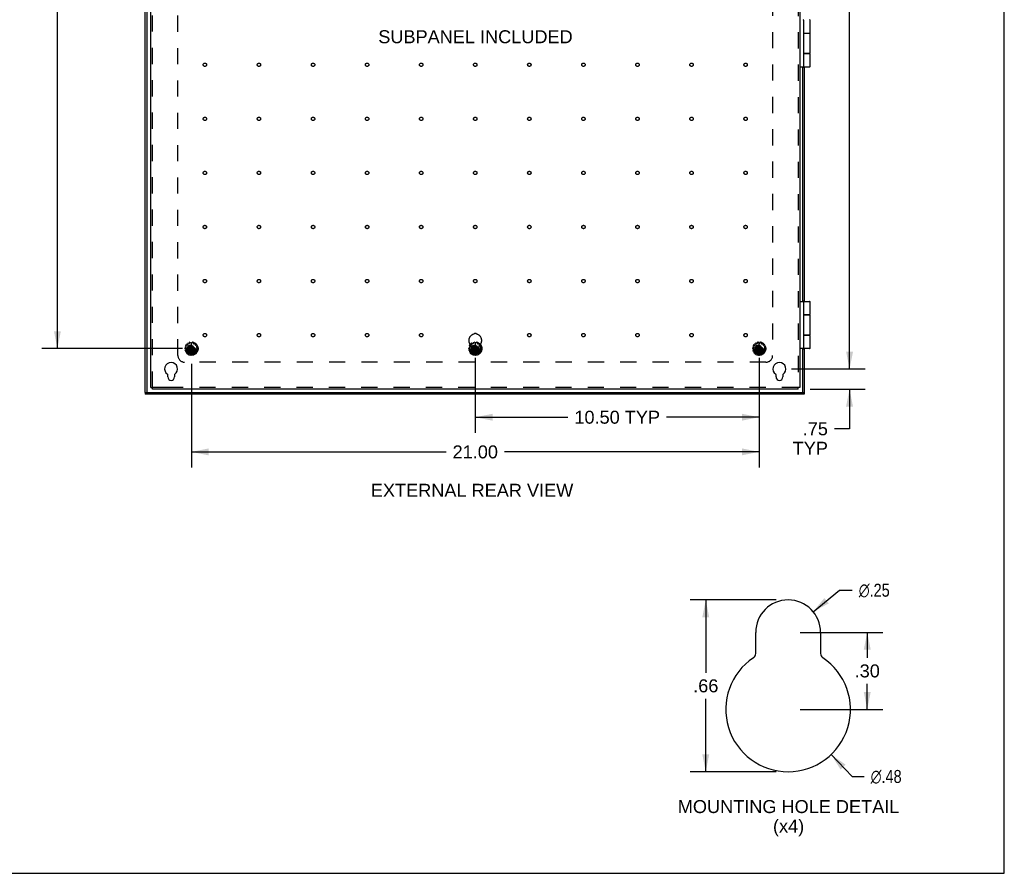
# Model space of a CAD drawing. Header units: inches. Extents: x 0 to 109, y 0 to 70.
# Tile 8 of 11: x 72 to 109, y 0 to 32. Entities that reach past the tile are written whole.
import ezdxf

# ---------------------------------------------------------------- set-up
doc = ezdxf.new("R2010")
doc.units = ezdxf.units.IN
doc.header["$LTSCALE"] = 5.984
doc.header["$MEASUREMENT"] = 0
doc.linetypes.add('HIDDEN', pattern=[0.2, 0.1, -0.1])
doc.layers.get('0').update_dxf_attribs({"linetype": 'CONTINUOUS'})
for name, color, linetype in [('DEFAULT_2', 8, 'HIDDEN'), ('DIMENSIONS', 7, 'CONTINUOUS'), ('DOOR_ASSEMBLY', 7, 'CONTINUOUS'), ('SUBPANEL', 7, 'CONTINUOUS')]:
    doc.layers.add(name, color=color, linetype=linetype)
doc.styles.get("Standard").update_dxf_attribs({"font": 'arial.ttf'})
doc.styles.add('TEXTSTYLE_1', font='gdt', dxfattribs={"width": 0.8})
doc.dimstyles.new('DIMSTYLE_1', dxfattribs={"dimtxt": 0.48, "dimasz": 0.64, "dimexe": 0.09, "dimexo": 0.07, "dimgap": 0.0375, "dimtad": 0, "dimtih": 1, "dimtoh": 1, "dimzin": 4, "dimdsep": 46, "dimtxsty": 'Standard', "dimblk": '_FILLED', "dimblk1": '_FILLED', "dimblk2": '_FILLED', "dimcen": 0.09, "dimadec": 3, "dimazin": 1, "dimtfac": 1, "dimtdec": 3, "dimtofl": 0, "dimtmove": 0, "dimatfit": 3, "dimldrblk": '_FILLED', "dimfxl": 0, "dimtolj": 1, "dimtzin": 4, "dimarcsym": 0})
doc.dimstyles.new('DIMSTYLE_2', dxfattribs={"dimtxt": 0.48, "dimasz": 0.64, "dimexe": 0.09, "dimexo": 0.07, "dimgap": 0.09, "dimtad": 0, "dimtih": 1, "dimtoh": 1, "dimlfac": 0.15625, "dimzin": 4, "dimdsep": 46, "dimtxsty": 'Standard', "dimblk": '_FILLED', "dimblk1": '_FILLED', "dimblk2": '_FILLED', "dimcen": 0.09, "dimadec": 3, "dimazin": 1, "dimtfac": 1, "dimtdec": 3, "dimtofl": 0, "dimtmove": 0, "dimatfit": 1, "dimldrblk": '_FILLED', "dimfxl": 0, "dimtolj": 1, "dimtzin": 4, "dimarcsym": 0})
doc.dimstyles.new('DIMSTYLE_3', dxfattribs={"dimtxt": 0.48, "dimasz": 0.64, "dimexe": 0.09, "dimexo": 0.07, "dimgap": 0.0375, "dimtad": 0, "dimtih": 1, "dimtoh": 1, "dimlfac": 0.15625, "dimzin": 4, "dimdsep": 46, "dimtxsty": 'Standard', "dimblk": '_FILLED', "dimblk1": '_FILLED', "dimblk2": '_FILLED', "dimcen": 0.09, "dimadec": 3, "dimazin": 1, "dimtfac": 1, "dimtdec": 3, "dimtofl": 0, "dimtmove": 0, "dimatfit": 3, "dimldrblk": '_FILLED', "dimfxl": 0, "dimtolj": 1, "dimtzin": 4, "dimarcsym": 0})

# ---------------------------------------------------------------- blocks, each defined once
blk = doc.blocks.new('_FILLED')
at = {"color": 0, "linetype": 'ByBlock'}
blk.add_solid([(0, 0), (-1, 0.2), (-1, -0.2)], dxfattribs=at)
blk = doc.blocks.new('*D4')
at = {"layer": 'DIMENSIONS', "color": 2, "linetype": 'Continuous'}
for p, q in [((78.732, 18.843), (78.732, 15.011)), ((99.732, 18.843), (99.732, 15.011)), ((78.732, 15.587), (88.153, 15.587)), ((99.732, 15.587), (90.311, 15.587))]:
    blk.add_line(p, q, dxfattribs=at)
at = {"layer": 'DIMENSIONS', "color": 2, "linetype": 'Continuous', "xscale": 0.64, "yscale": 0.64, "zscale": 0.64, "rotation": 180}
blk.add_blockref('_FILLED', (78.732, 15.587), dxfattribs=at)
at = {"layer": 'DIMENSIONS', "color": 2, "linetype": 'Continuous', "xscale": 0.64, "yscale": 0.64, "zscale": 0.64}
blk.add_blockref('_FILLED', (99.732, 15.587), dxfattribs=at)
at = {"layer": 'DIMENSIONS', "color": 2, "linetype": 'Continuous', "insert": (89.232, 15.827), "char_height": 0.48, "width": 1.67732, "attachment_point": 2, "line_spacing_factor": 0.9}
blk.add_mtext('21.00', dxfattribs=at)
blk = doc.blocks.new('*D5')
at = {"layer": 'DIMENSIONS', "color": 2, "linetype": 'Continuous'}
for p, q in [((89.232, 19.071), (89.232, 16.293)), ((99.732, 19.071), (99.732, 16.293)), ((89.232, 16.869), (92.66, 16.869)), ((99.732, 16.869), (96.304, 16.869))]:
    blk.add_line(p, q, dxfattribs=at)
at = {"layer": 'DIMENSIONS', "color": 2, "linetype": 'Continuous', "xscale": 0.64, "yscale": 0.64, "zscale": 0.64, "rotation": 180}
blk.add_blockref('_FILLED', (89.232, 16.869), dxfattribs=at)
at = {"layer": 'DIMENSIONS', "color": 2, "linetype": 'Continuous', "xscale": 0.64, "yscale": 0.64, "zscale": 0.64}
blk.add_blockref('_FILLED', (99.732, 16.869), dxfattribs=at)
at = {"layer": 'DIMENSIONS', "color": 2, "linetype": 'Continuous', "insert": (94.482, 17.109), "char_height": 0.48, "width": 3.16372, "attachment_point": 2, "line_spacing_factor": 0.9}
blk.add_mtext('10.50 TYP', dxfattribs=at)
blk = doc.blocks.new('*D6')
at = {"layer": 'DIMENSIONS', "color": 2, "linetype": 'Continuous'}
for p, q in [((78.398, 52.405), (73.2, 52.405)), ((73.776, 52.405), (73.776, 36.385)), ((73.776, 19.405), (73.776, 35.425)), ((78.398, 19.405), (73.2, 19.405))]:
    blk.add_line(p, q, dxfattribs=at)
at = {"layer": 'DIMENSIONS', "color": 2, "linetype": 'Continuous', "xscale": 0.64, "yscale": 0.64, "zscale": 0.64}
for p, rotation in [((73.776, 52.405), 90), ((73.776, 19.405), 270)]:
    blk.add_blockref('_FILLED', p, dxfattribs=dict(at, rotation=rotation))
at = {"layer": 'DIMENSIONS', "color": 2, "linetype": 'Continuous', "insert": (73.776, 36.145), "char_height": 0.48, "width": 1.67732, "attachment_point": 2, "line_spacing_factor": 0.9}
blk.add_mtext('33.00', dxfattribs=at)
blk = doc.blocks.new('*D8')
at = {"layer": 'DIMENSIONS', "color": 2, "linetype": 'Continuous'}
for p, q in [((101.731, 9.675), (102.698, 10.471)), ((102.698, 10.471), (103.178, 10.471))]:
    blk.add_line(p, q, dxfattribs=at)
at = {"layer": 'DIMENSIONS', "color": 2, "linetype": 'Continuous', "xscale": 0.64, "yscale": 0.64, "zscale": 0.64, "rotation": 219.4549513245}
blk.add_blockref('_FILLED', (101.731, 9.675), dxfattribs=at)
at = {"layer": 'DIMENSIONS', "color": 2, "linetype": 'Continuous', "insert": (103.418, 10.711), "char_height": 0.48, "width": 1.57145, "attachment_point": 1, "line_spacing_factor": 0.9, "style": 'TEXTSTYLE_1'}
blk.add_mtext('{\\fgdt;n}\\fArial;.25', dxfattribs=at)
blk = doc.blocks.new('*D9')
at = {"layer": 'DIMENSIONS', "color": 2, "linetype": 'Continuous'}
for p, q in [((102.394, 4.393), (103.167, 3.582)), ((103.167, 3.582), (103.619, 3.582))]:
    blk.add_line(p, q, dxfattribs=at)
at = {"layer": 'DIMENSIONS', "color": 2, "linetype": 'Continuous', "xscale": 0.64, "yscale": 0.64, "zscale": 0.64, "rotation": 133.6171575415}
blk.add_blockref('_FILLED', (102.394, 4.393), dxfattribs=at)
at = {"layer": 'DIMENSIONS', "color": 2, "linetype": 'Continuous', "insert": (103.859, 3.822), "char_height": 0.48, "width": 1.57145, "attachment_point": 1, "line_spacing_factor": 0.9, "style": 'TEXTSTYLE_1'}
blk.add_mtext('{\\fgdt;n}\\fArial;.48', dxfattribs=at)
blk = doc.blocks.new('*D10')
at = {"layer": 'DIMENSIONS', "color": 2, "linetype": 'Continuous'}
for p, q in [((100.356, 10.112), (97.182, 10.112)), ((97.758, 10.112), (97.758, 7.414)), ((97.758, 3.757), (97.758, 6.454)), ((100.356, 3.757), (97.182, 3.757))]:
    blk.add_line(p, q, dxfattribs=at)
at = {"layer": 'DIMENSIONS', "color": 2, "linetype": 'Continuous', "xscale": 0.64, "yscale": 0.64, "zscale": 0.64}
for p, rotation in [((97.758, 10.112), 90), ((97.758, 3.757), 270)]:
    blk.add_blockref('_FILLED', p, dxfattribs=dict(at, rotation=rotation))
at = {"layer": 'DIMENSIONS', "color": 2, "linetype": 'Continuous', "insert": (97.758, 7.174), "char_height": 0.48, "width": 0.93145, "attachment_point": 2, "line_spacing_factor": 0.9}
blk.add_mtext('.66', dxfattribs=at)
blk = doc.blocks.new('*D12')
at = {"layer": 'DIMENSIONS', "color": 2, "linetype": 'Continuous'}
for p, q in [((100.93, 53.155), (103.652, 53.155)), ((103.076, 53.155), (103.076, 36.385)), ((103.076, 18.655), (103.076, 35.425)), ((100.93, 18.655), (103.652, 18.655))]:
    blk.add_line(p, q, dxfattribs=at)
at = {"layer": 'DIMENSIONS', "color": 2, "linetype": 'Continuous', "xscale": 0.64, "yscale": 0.64, "zscale": 0.64}
for p, rotation in [((103.076, 53.155), 90), ((103.076, 18.655), 270)]:
    blk.add_blockref('_FILLED', p, dxfattribs=dict(at, rotation=rotation))
at = {"layer": 'DIMENSIONS', "color": 2, "linetype": 'Continuous', "insert": (103.076, 36.145), "char_height": 0.48, "width": 1.67732, "attachment_point": 2, "line_spacing_factor": 0.9}
blk.add_mtext('34.50', dxfattribs=at)
blk = doc.blocks.new('*D13')
at = {"layer": 'DIMENSIONS', "color": 2, "linetype": 'Continuous'}
for p, q in [((103.076, 18.655), (103.076, 19.935)), ((100.93, 18.655), (103.652, 18.655)), ((101.62, 17.905), (103.652, 17.905)), ((103.076, 17.905), (103.076, 16.441)), ((103.076, 16.441), (102.516, 16.441))]:
    blk.add_line(p, q, dxfattribs=at)
at = {"layer": 'DIMENSIONS', "color": 2, "linetype": 'Continuous', "xscale": 0.64, "yscale": 0.64, "zscale": 0.64}
for p, rotation in [((103.076, 18.655), 270), ((103.076, 17.905), 90)]:
    blk.add_blockref('_FILLED', p, dxfattribs=dict(at, rotation=rotation))
at = {"layer": 'DIMENSIONS', "color": 2, "linetype": 'Continuous', "insert": (102.276, 16.681), "char_height": 0.48, "width": 1.30082, "attachment_point": 3, "line_spacing_factor": 0.9}
blk.add_mtext('.75\\PTYP', dxfattribs=at)
blk = doc.blocks.new('*D18')
at = {"layer": 'DIMENSIONS', "color": 2, "linetype": 'Continuous'}
for p, q in [((101.252, 8.912), (104.306, 8.912)), ((103.73, 8.912), (103.73, 7.966)), ((103.73, 6.061), (103.73, 7.006)), ((101.252, 6.061), (104.306, 6.061))]:
    blk.add_line(p, q, dxfattribs=at)
at = {"layer": 'DIMENSIONS', "color": 2, "linetype": 'Continuous', "xscale": 0.64, "yscale": 0.64, "zscale": 0.64}
for p, rotation in [((103.73, 8.912), 90), ((103.73, 6.061), 270)]:
    blk.add_blockref('_FILLED', p, dxfattribs=dict(at, rotation=rotation))
at = {"layer": 'DIMENSIONS', "color": 2, "linetype": 'Continuous', "insert": (103.73, 7.726), "char_height": 0.48, "width": 0.93145, "attachment_point": 2, "line_spacing_factor": 0.9}
blk.add_mtext('.30', dxfattribs=at)

msp = doc.modelspace()

# ---------------------------------------------------------------- linework, layer by layer
at = {"color": 7, "linetype": 'Continuous'}
for p, q in [((108.8, 0), (108.8, 70.4)), ((77.232, 17.965), (77.292, 17.965)), ((77.292, 17.905), (77.292, 17.965)), ((101.232, 17.965), (101.172, 17.965)), ((101.172, 17.905), (101.172, 17.965)), ((0, 0), (108.8, 0))]:
    msp.add_line(p, q, dxfattribs=at)
at = {"color": 3, "linetype": 'Continuous'}
for p, q in [((77.232, 17.965), (77.232, 53.845)), ((101.232, 53.845), (101.232, 17.965)), ((77.857, 18.358), (77.857, 18.44)), ((78.107, 18.44), (78.107, 18.358)), ((100.357, 18.358), (100.357, 18.44)), ((100.607, 18.44), (100.607, 18.358)), ((101.172, 17.905), (77.292, 17.905)), ((99.604, 8.133), (99.604, 8.912)), ((102.004, 8.912), (102.004, 8.133))]:
    msp.add_line(p, q, dxfattribs=at)
for centre, radius, start, end in [((77.982, 18.655), 0.24, 303.8964, 236.1036), ((100.482, 18.655), 0.24, 303.8964, 236.1036), ((77.837, 18.44), 0.02, 0, 56.1036), ((77.982, 18.358), 0.125, 180, 360), ((78.127, 18.44), 0.02, 123.8964, 180), ((100.337, 18.44), 0.02, 0, 56.1036), ((100.482, 18.358), 0.125, 180, 360), ((100.627, 18.44), 0.02, 123.8964, 180), ((100.804, 8.912), 1.2, 0, 180), ((99.412, 8.133), 0.192, 303.8964, 360), ((102.196, 8.133), 0.192, 180, 236.1036), ((100.804, 6.061), 2.304, 123.8964, 56.1036)]:
    msp.add_arc(centre, radius, start, end, dxfattribs=at)
at = {"layer": 'DEFAULT_2', "color": 8, "linetype": 'HIDDEN'}
for p, q in [((77.292, 17.965), (77.292, 53.845)), ((101.172, 53.845), (101.172, 17.965)), ((78.523, 19.403), (78.494, 19.408)), ((78.499, 19.452), (78.528, 19.451)), ((78.5, 19.353), (78.527, 19.364)), ((78.542, 19.318), (78.514, 19.311)), ((78.54, 19.488), (78.516, 19.505)), ((78.533, 19.375), (78.531, 19.394)), ((78.538, 19.543), (78.564, 19.53)), ((78.538, 19.458), (78.544, 19.477)), ((78.563, 19.296), (78.553, 19.314)), ((78.59, 19.559), (78.575, 19.584)), ((78.576, 19.533), (78.589, 19.547)), ((78.592, 19.423), (78.872, 19.388)), ((78.593, 19.423), (78.592, 19.423)), ((78.592, 19.388), (78.872, 19.423)), ((78.592, 19.388), (78.593, 19.387)), ((78.627, 19.423), (78.593, 19.423)), ((78.593, 19.387), (78.627, 19.387)), ((78.611, 19.61), (78.629, 19.588)), ((78.682, 19.455), (78.627, 19.423)), ((78.627, 19.423), (78.836, 19.387)), ((78.627, 19.387), (78.836, 19.423)), ((78.627, 19.387), (78.682, 19.356)), ((78.641, 19.585), (78.659, 19.593)), ((78.665, 19.604), (78.661, 19.632)), ((78.714, 19.51), (78.682, 19.455)), ((78.682, 19.455), (78.782, 19.356)), ((78.682, 19.356), (78.782, 19.455)), ((78.682, 19.356), (78.714, 19.301)), ((78.704, 19.641), (78.712, 19.614)), ((78.75, 19.265), (78.714, 19.546)), ((78.714, 19.546), (78.714, 19.545)), ((78.714, 19.265), (78.75, 19.546)), ((78.714, 19.545), (78.714, 19.51)), ((78.75, 19.301), (78.714, 19.51)), ((78.714, 19.301), (78.75, 19.51)), ((78.722, 19.606), (78.742, 19.606)), ((78.75, 19.545), (78.75, 19.546)), ((78.75, 19.51), (78.75, 19.545)), ((78.782, 19.455), (78.75, 19.51)), ((78.75, 19.301), (78.782, 19.356)), ((78.751, 19.614), (78.759, 19.641)), ((78.836, 19.423), (78.782, 19.455)), ((78.782, 19.356), (78.836, 19.387)), ((78.803, 19.632), (78.799, 19.604)), ((78.804, 19.593), (78.823, 19.585)), ((78.834, 19.588), (78.853, 19.61)), ((78.871, 19.423), (78.836, 19.423)), ((78.836, 19.387), (78.871, 19.387)), ((78.872, 19.423), (78.871, 19.423)), ((78.871, 19.387), (78.872, 19.388)), ((78.889, 19.584), (78.873, 19.559)), ((78.875, 19.547), (78.888, 19.533)), ((78.9, 19.53), (78.926, 19.543)), ((78.911, 19.314), (78.901, 19.296)), ((78.92, 19.477), (78.926, 19.458)), ((78.95, 19.311), (78.922, 19.318)), ((78.948, 19.505), (78.924, 19.488)), ((78.933, 19.394), (78.931, 19.375)), ((78.936, 19.451), (78.965, 19.452)), ((78.937, 19.364), (78.964, 19.353)), ((78.969, 19.408), (78.941, 19.403)), ((89.023, 19.403), (88.994, 19.408)), ((88.999, 19.452), (89.028, 19.451)), ((89, 19.353), (89.027, 19.364)), ((89.042, 19.318), (89.014, 19.311)), ((89.04, 19.488), (89.016, 19.505)), ((89.033, 19.375), (89.031, 19.394)), ((89.038, 19.543), (89.064, 19.53)), ((89.038, 19.458), (89.044, 19.477)), ((89.063, 19.296), (89.053, 19.314)), ((89.09, 19.559), (89.075, 19.584)), ((89.076, 19.533), (89.089, 19.547)), ((89.092, 19.388), (89.372, 19.423)), ((89.093, 19.423), (89.092, 19.423)), ((89.092, 19.423), (89.372, 19.388)), ((89.092, 19.388), (89.093, 19.387)), ((89.127, 19.423), (89.093, 19.423)), ((89.093, 19.387), (89.127, 19.387)), ((89.111, 19.61), (89.129, 19.588)), ((89.182, 19.455), (89.127, 19.423)), ((89.127, 19.387), (89.336, 19.423)), ((89.127, 19.423), (89.336, 19.387)), ((89.127, 19.387), (89.182, 19.356)), ((89.141, 19.585), (89.159, 19.593)), ((89.165, 19.604), (89.161, 19.632)), ((89.214, 19.51), (89.182, 19.455)), ((89.182, 19.455), (89.282, 19.356)), ((89.182, 19.356), (89.282, 19.455)), ((89.182, 19.356), (89.214, 19.301)), ((89.204, 19.641), (89.212, 19.614)), ((89.25, 19.265), (89.214, 19.546)), ((89.214, 19.546), (89.214, 19.545)), ((89.214, 19.265), (89.25, 19.546)), ((89.214, 19.545), (89.214, 19.51)), ((89.25, 19.301), (89.214, 19.51)), ((89.214, 19.301), (89.25, 19.51)), ((89.222, 19.606), (89.242, 19.606)), ((89.25, 19.545), (89.25, 19.546)), ((89.25, 19.51), (89.25, 19.545)), ((89.282, 19.455), (89.25, 19.51)), ((89.25, 19.301), (89.282, 19.356)), ((89.251, 19.614), (89.259, 19.641)), ((89.336, 19.423), (89.282, 19.455)), ((89.282, 19.356), (89.336, 19.387)), ((89.303, 19.632), (89.299, 19.604)), ((89.304, 19.593), (89.323, 19.585)), ((89.334, 19.588), (89.353, 19.61)), ((89.371, 19.423), (89.336, 19.423)), ((89.336, 19.387), (89.371, 19.387)), ((89.372, 19.423), (89.371, 19.423)), ((89.371, 19.387), (89.372, 19.388)), ((89.389, 19.584), (89.373, 19.559)), ((89.375, 19.547), (89.388, 19.533)), ((89.4, 19.53), (89.426, 19.543)), ((89.411, 19.314), (89.401, 19.296)), ((89.42, 19.477), (89.426, 19.458)), ((89.45, 19.311), (89.422, 19.318)), ((89.448, 19.505), (89.424, 19.488)), ((89.433, 19.394), (89.431, 19.375)), ((89.436, 19.451), (89.465, 19.452)), ((89.437, 19.364), (89.464, 19.353)), ((89.469, 19.408), (89.441, 19.403)), ((99.523, 19.403), (99.494, 19.408)), ((99.499, 19.452), (99.528, 19.451)), ((99.5, 19.353), (99.527, 19.364)), ((99.542, 19.318), (99.514, 19.311)), ((99.54, 19.488), (99.516, 19.505)), ((99.533, 19.375), (99.531, 19.394)), ((99.538, 19.543), (99.564, 19.53)), ((99.538, 19.458), (99.544, 19.477)), ((99.563, 19.296), (99.553, 19.314)), ((99.59, 19.559), (99.575, 19.584)), ((99.576, 19.533), (99.589, 19.547)), ((99.592, 19.388), (99.872, 19.423)), ((99.593, 19.423), (99.592, 19.423)), ((99.592, 19.423), (99.872, 19.388)), ((99.592, 19.388), (99.593, 19.387)), ((99.627, 19.423), (99.593, 19.423)), ((99.593, 19.387), (99.627, 19.387)), ((99.611, 19.61), (99.629, 19.588)), ((99.682, 19.455), (99.627, 19.423)), ((99.627, 19.387), (99.836, 19.423)), ((99.627, 19.423), (99.836, 19.387)), ((99.627, 19.387), (99.682, 19.356)), ((99.641, 19.585), (99.659, 19.593)), ((99.665, 19.604), (99.661, 19.632)), ((99.714, 19.51), (99.682, 19.455)), ((99.682, 19.455), (99.782, 19.356)), ((99.682, 19.356), (99.782, 19.455)), ((99.682, 19.356), (99.714, 19.301)), ((99.704, 19.641), (99.712, 19.614)), ((99.75, 19.265), (99.714, 19.546)), ((99.714, 19.546), (99.714, 19.545)), ((99.714, 19.265), (99.75, 19.546)), ((99.714, 19.545), (99.714, 19.51)), ((99.75, 19.301), (99.714, 19.51)), ((99.714, 19.301), (99.75, 19.51)), ((99.722, 19.606), (99.742, 19.606)), ((99.75, 19.545), (99.75, 19.546)), ((99.75, 19.51), (99.75, 19.545)), ((99.782, 19.455), (99.75, 19.51)), ((99.75, 19.301), (99.782, 19.356)), ((99.751, 19.614), (99.759, 19.641)), ((99.836, 19.423), (99.782, 19.455)), ((99.782, 19.356), (99.836, 19.387)), ((99.803, 19.632), (99.799, 19.604)), ((99.804, 19.593), (99.823, 19.585)), ((99.834, 19.588), (99.853, 19.61)), ((99.871, 19.423), (99.836, 19.423)), ((99.836, 19.387), (99.871, 19.387)), ((99.872, 19.423), (99.871, 19.423)), ((99.871, 19.387), (99.872, 19.388)), ((99.889, 19.584), (99.873, 19.559)), ((99.875, 19.547), (99.888, 19.533)), ((99.9, 19.53), (99.926, 19.543)), ((99.911, 19.314), (99.901, 19.296)), ((99.92, 19.477), (99.926, 19.458)), ((99.95, 19.311), (99.922, 19.318)), ((99.948, 19.505), (99.924, 19.488)), ((99.933, 19.394), (99.931, 19.375)), ((99.936, 19.451), (99.965, 19.452)), ((99.937, 19.364), (99.964, 19.353)), ((99.969, 19.408), (99.941, 19.403)), ((78.541, 19.264), (78.561, 19.284)), ((78.594, 19.249), (78.571, 19.231)), ((78.622, 19.237), (78.606, 19.249)), ((78.616, 19.198), (78.625, 19.226)), ((78.669, 19.206), (78.656, 19.181)), ((78.7, 19.207), (78.68, 19.211)), ((78.71, 19.169), (78.708, 19.198)), ((78.714, 19.301), (78.714, 19.266)), ((78.714, 19.266), (78.714, 19.265)), ((78.75, 19.266), (78.75, 19.301)), ((78.75, 19.265), (78.75, 19.266)), ((78.756, 19.198), (78.754, 19.169)), ((78.783, 19.211), (78.764, 19.207)), ((78.808, 19.181), (78.794, 19.206)), ((78.838, 19.226), (78.848, 19.198)), ((78.858, 19.249), (78.842, 19.237)), ((78.893, 19.231), (78.87, 19.249)), ((78.902, 19.284), (78.922, 19.264)), ((89.041, 19.264), (89.061, 19.284)), ((89.094, 19.249), (89.071, 19.231)), ((89.122, 19.237), (89.106, 19.249)), ((89.116, 19.198), (89.125, 19.226)), ((89.169, 19.206), (89.156, 19.181)), ((89.2, 19.207), (89.18, 19.211)), ((89.21, 19.169), (89.208, 19.198)), ((89.214, 19.301), (89.214, 19.266)), ((89.214, 19.266), (89.214, 19.265)), ((89.25, 19.266), (89.25, 19.301)), ((89.25, 19.265), (89.25, 19.266)), ((89.256, 19.198), (89.254, 19.169)), ((89.283, 19.211), (89.264, 19.207)), ((89.308, 19.181), (89.294, 19.206)), ((89.338, 19.226), (89.348, 19.198)), ((89.358, 19.249), (89.342, 19.237)), ((89.393, 19.231), (89.37, 19.249)), ((89.402, 19.284), (89.422, 19.264)), ((99.541, 19.264), (99.561, 19.284)), ((99.594, 19.249), (99.571, 19.231)), ((99.622, 19.237), (99.606, 19.249)), ((99.616, 19.198), (99.625, 19.226)), ((99.669, 19.206), (99.656, 19.181)), ((99.7, 19.207), (99.68, 19.211)), ((99.71, 19.169), (99.708, 19.198)), ((99.714, 19.301), (99.714, 19.266)), ((99.714, 19.266), (99.714, 19.265)), ((99.75, 19.266), (99.75, 19.301)), ((99.75, 19.265), (99.75, 19.266)), ((99.756, 19.198), (99.754, 19.169)), ((99.783, 19.211), (99.764, 19.207)), ((99.808, 19.181), (99.794, 19.206)), ((99.838, 19.226), (99.848, 19.198)), ((99.858, 19.249), (99.842, 19.237)), ((99.893, 19.231), (99.87, 19.249)), ((99.902, 19.284), (99.922, 19.264)), ((77.344, 17.965), (77.292, 17.965)), ((77.919, 17.965), (77.344, 17.965)), ((101.172, 17.965), (77.919, 17.965))]:
    msp.add_line(p, q, dxfattribs=at)
for points in [[(78.592, 19.423), (78.592, 19.42), (78.591, 19.417), (78.591, 19.415), (78.591, 19.412), (78.591, 19.409), (78.591, 19.405)], [(78.591, 19.405), (78.591, 19.402), (78.591, 19.399), (78.591, 19.396), (78.591, 19.393), (78.592, 19.391), (78.592, 19.388)], [(78.75, 19.546), (78.744, 19.546), (78.738, 19.546), (78.732, 19.546), (78.726, 19.546), (78.72, 19.546), (78.714, 19.546)], [(78.872, 19.405), (78.872, 19.409), (78.872, 19.412), (78.872, 19.415), (78.872, 19.417), (78.872, 19.42), (78.872, 19.423)], [(78.872, 19.388), (78.872, 19.391), (78.872, 19.393), (78.872, 19.396), (78.872, 19.399), (78.872, 19.402), (78.872, 19.405)], [(89.092, 19.423), (89.092, 19.42), (89.091, 19.417), (89.091, 19.415), (89.091, 19.412), (89.091, 19.409), (89.091, 19.405)], [(89.091, 19.405), (89.091, 19.402), (89.091, 19.399), (89.091, 19.396), (89.091, 19.393), (89.092, 19.391), (89.092, 19.388)], [(89.25, 19.546), (89.244, 19.546), (89.238, 19.546), (89.232, 19.546), (89.226, 19.546), (89.22, 19.546), (89.214, 19.546)], [(89.372, 19.405), (89.372, 19.409), (89.372, 19.412), (89.372, 19.415), (89.372, 19.417), (89.372, 19.42), (89.372, 19.423)], [(89.372, 19.388), (89.372, 19.391), (89.372, 19.393), (89.372, 19.396), (89.372, 19.399), (89.372, 19.402), (89.372, 19.405)], [(99.592, 19.423), (99.592, 19.42), (99.591, 19.417), (99.591, 19.415), (99.591, 19.412), (99.591, 19.409), (99.591, 19.405)], [(99.591, 19.405), (99.591, 19.402), (99.591, 19.399), (99.591, 19.396), (99.591, 19.393), (99.592, 19.391), (99.592, 19.388)], [(99.75, 19.546), (99.744, 19.546), (99.738, 19.546), (99.732, 19.546), (99.726, 19.546), (99.72, 19.546), (99.714, 19.546)], [(99.872, 19.405), (99.872, 19.409), (99.872, 19.412), (99.872, 19.415), (99.872, 19.417), (99.872, 19.42), (99.872, 19.423)], [(99.872, 19.388), (99.872, 19.391), (99.872, 19.393), (99.872, 19.396), (99.872, 19.399), (99.872, 19.402), (99.872, 19.405)], [(78.714, 19.265), (78.72, 19.265), (78.726, 19.265), (78.732, 19.265), (78.738, 19.265), (78.744, 19.265), (78.75, 19.265)], [(89.214, 19.265), (89.22, 19.265), (89.226, 19.265), (89.232, 19.265), (89.238, 19.265), (89.244, 19.265), (89.25, 19.265)], [(99.714, 19.265), (99.72, 19.265), (99.726, 19.265), (99.732, 19.265), (99.738, 19.265), (99.744, 19.265), (99.75, 19.265)]]:
    msp.add_lwpolyline(points, dxfattribs=at)
for centre, radius in [((78.732, 19.405), 0.246), ((78.732, 19.405), 0.201), ((78.732, 19.405), 0.188), ((78.732, 19.405), 0.143), ((78.732, 19.405), 0.128), ((78.732, 19.405), 0.125), ((78.732, 19.405), 0.124), ((78.732, 19.405), 0.114), ((78.732, 19.405), 0.102), ((78.732, 19.405), 0.1), ((89.232, 19.405), 0.246), ((89.232, 19.405), 0.201), ((89.232, 19.405), 0.188), ((89.232, 19.405), 0.143), ((89.232, 19.405), 0.128), ((89.232, 19.405), 0.125), ((89.232, 19.405), 0.124), ((89.232, 19.405), 0.114), ((89.232, 19.405), 0.102), ((89.232, 19.405), 0.1), ((99.732, 19.405), 0.246), ((99.732, 19.405), 0.201), ((99.732, 19.405), 0.188), ((99.732, 19.405), 0.143), ((99.732, 19.405), 0.128), ((99.732, 19.405), 0.125), ((99.732, 19.405), 0.124), ((99.732, 19.405), 0.114), ((99.732, 19.405), 0.102), ((99.732, 19.405), 0.1)]:
    msp.add_circle(centre, radius, dxfattribs=at)
for centre, start, end in [((78.496, 19.418), 176.9326, 259.8493), ((78.499, 19.442), 88.1507, 171.0674), ((78.504, 19.344), 112.1507, 195.0674), ((78.511, 19.321), 200.9326, 283.8493), ((78.522, 19.513), 152.9326, 235.8493), ((78.521, 19.393), 6, 79.8493), ((78.534, 19.534), 64.1507, 147.0674), ((78.523, 19.374), 292.1507, 6), ((78.528, 19.461), 268.1507, 342), ((78.534, 19.48), 342, 55.8493), ((78.544, 19.309), 30, 103.8493), ((78.568, 19.539), 244.1507, 318), ((78.584, 19.589), 128.9326, 211.8493), ((78.582, 19.554), 318, 31.8493), ((78.603, 19.603), 40.1507, 123.0674), ((78.637, 19.594), 220.1507, 294), ((78.655, 19.602), 294, 7.8493), ((78.671, 19.634), 104.9326, 187.8493), ((78.695, 19.639), 16.1507, 99.0674), ((78.722, 19.616), 196.1507, 270), ((78.742, 19.616), 270, 343.8493), ((78.769, 19.639), 80.9326, 163.8493), ((78.793, 19.634), 352.1507, 75.0674), ((78.809, 19.602), 172.1507, 246), ((78.827, 19.594), 246, 319.8493), ((78.861, 19.603), 56.9326, 139.8493), ((78.882, 19.554), 148.1507, 222), ((78.88, 19.589), 328.1507, 51.0674), ((78.895, 19.539), 222, 295.8493), ((78.92, 19.309), 76.1507, 150), ((78.929, 19.48), 124.1507, 198), ((78.93, 19.534), 32.9326, 115.8493), ((78.936, 19.461), 198, 271.8493), ((78.941, 19.374), 174, 247.8493), ((78.943, 19.393), 100.1507, 174), ((78.942, 19.513), 304.1507, 27.0674), ((78.952, 19.321), 256.1507, 339.0674), ((78.96, 19.344), 344.9326, 67.8493), ((78.965, 19.442), 8.9326, 91.8493), ((78.968, 19.418), 280.1507, 3.0674), ((88.996, 19.418), 176.9326, 259.8493), ((88.999, 19.442), 88.1507, 171.0674), ((89.004, 19.344), 112.1507, 195.0674), ((89.011, 19.321), 200.9326, 283.8493), ((89.022, 19.513), 152.9326, 235.8493), ((89.021, 19.393), 6, 79.8493), ((89.034, 19.534), 64.1507, 147.0674), ((89.023, 19.374), 292.1507, 6), ((89.028, 19.461), 268.1507, 342), ((89.034, 19.48), 342, 55.8493), ((89.044, 19.309), 30, 103.8493), ((89.068, 19.539), 244.1507, 318), ((89.084, 19.589), 128.9326, 211.8493), ((89.082, 19.554), 318, 31.8493), ((89.103, 19.603), 40.1507, 123.0674), ((89.137, 19.594), 220.1507, 294), ((89.155, 19.602), 294, 7.8493), ((89.171, 19.634), 104.9326, 187.8493), ((89.195, 19.639), 16.1507, 99.0674), ((89.222, 19.616), 196.1507, 270), ((89.242, 19.616), 270, 343.8493), ((89.269, 19.639), 80.9326, 163.8493), ((89.293, 19.634), 352.1507, 75.0674), ((89.309, 19.602), 172.1507, 246), ((89.327, 19.594), 246, 319.8493), ((89.361, 19.603), 56.9326, 139.8493), ((89.382, 19.554), 148.1507, 222), ((89.38, 19.589), 328.1507, 51.0674), ((89.395, 19.539), 222, 295.8493), ((89.42, 19.309), 76.1507, 150), ((89.429, 19.48), 124.1507, 198), ((89.43, 19.534), 32.9326, 115.8493), ((89.436, 19.461), 198, 271.8493), ((89.441, 19.374), 174, 247.8493), ((89.443, 19.393), 100.1507, 174), ((89.442, 19.513), 304.1507, 27.0674), ((89.452, 19.321), 256.1507, 339.0674), ((89.46, 19.344), 344.9326, 67.8493), ((89.465, 19.442), 8.9326, 91.8493), ((89.468, 19.418), 280.1507, 3.0674), ((99.496, 19.418), 176.9326, 259.8493), ((99.499, 19.442), 88.1507, 171.0674), ((99.504, 19.344), 112.1507, 195.0674), ((99.511, 19.321), 200.9326, 283.8493), ((99.522, 19.513), 152.9326, 235.8493), ((99.521, 19.393), 6, 79.8493), ((99.534, 19.534), 64.1507, 147.0674), ((99.523, 19.374), 292.1507, 6), ((99.528, 19.461), 268.1507, 342), ((99.534, 19.48), 342, 55.8493), ((99.544, 19.309), 30, 103.8493), ((99.568, 19.539), 244.1507, 318), ((99.584, 19.589), 128.9326, 211.8493), ((99.582, 19.554), 318, 31.8493), ((99.603, 19.603), 40.1507, 123.0674), ((99.637, 19.594), 220.1507, 294), ((99.655, 19.602), 294, 7.8493), ((99.671, 19.634), 104.9326, 187.8493), ((99.695, 19.639), 16.1507, 99.0674), ((99.722, 19.616), 196.1507, 270), ((99.742, 19.616), 270, 343.8493), ((99.769, 19.639), 80.9326, 163.8493), ((99.793, 19.634), 352.1507, 75.0674), ((99.809, 19.602), 172.1507, 246), ((99.827, 19.594), 246, 319.8493), ((99.861, 19.603), 56.9326, 139.8493), ((99.882, 19.554), 148.1507, 222), ((99.88, 19.589), 328.1507, 51.0674), ((99.895, 19.539), 222, 295.8493), ((99.92, 19.309), 76.1507, 150), ((99.929, 19.48), 124.1507, 198), ((99.93, 19.534), 32.9326, 115.8493), ((99.936, 19.461), 198, 271.8493), ((99.941, 19.374), 174, 247.8493), ((99.943, 19.393), 100.1507, 174), ((99.942, 19.513), 304.1507, 27.0674), ((99.952, 19.321), 256.1507, 339.0674), ((99.96, 19.344), 344.9326, 67.8493), ((99.965, 19.442), 8.9326, 91.8493), ((99.968, 19.418), 280.1507, 3.0674), ((78.549, 19.257), 136.1507, 219.0674), ((78.565, 19.239), 224.9326, 307.8493), ((78.554, 19.291), 316.1507, 30), ((78.6, 19.241), 54, 127.8493), ((78.625, 19.195), 160.1507, 243.0674), ((78.616, 19.229), 340.1507, 54), ((78.647, 19.185), 248.9326, 331.8493), ((78.678, 19.201), 78, 151.8493), ((78.698, 19.197), 4.1507, 78), ((78.72, 19.17), 184.1507, 267.0674), ((78.744, 19.17), 272.9326, 355.8493), ((78.766, 19.197), 102, 175.8493), ((78.785, 19.201), 28.1507, 102), ((78.817, 19.185), 208.1507, 291.0674), ((78.848, 19.229), 126, 199.8493), ((78.839, 19.195), 296.9326, 19.8493), ((78.864, 19.241), 52.1507, 126), ((78.899, 19.239), 232.1507, 315.0674), ((78.91, 19.291), 150, 223.8493), ((78.915, 19.257), 320.9326, 43.8493), ((89.049, 19.257), 136.1507, 219.0674), ((89.065, 19.239), 224.9326, 307.8493), ((89.054, 19.291), 316.1507, 30), ((89.1, 19.241), 54, 127.8493), ((89.125, 19.195), 160.1507, 243.0674), ((89.116, 19.229), 340.1507, 54), ((89.147, 19.185), 248.9326, 331.8493), ((89.178, 19.201), 78, 151.8493), ((89.198, 19.197), 4.1507, 78), ((89.22, 19.17), 184.1507, 267.0674), ((89.244, 19.17), 272.9326, 355.8493), ((89.266, 19.197), 102, 175.8493), ((89.285, 19.201), 28.1507, 102), ((89.317, 19.185), 208.1507, 291.0674), ((89.348, 19.229), 126, 199.8493), ((89.339, 19.195), 296.9326, 19.8493), ((89.364, 19.241), 52.1507, 126), ((89.399, 19.239), 232.1507, 315.0674), ((89.41, 19.291), 150, 223.8493), ((89.415, 19.257), 320.9326, 43.8493), ((99.549, 19.257), 136.1507, 219.0674), ((99.565, 19.239), 224.9326, 307.8493), ((99.554, 19.291), 316.1507, 30), ((99.6, 19.241), 54, 127.8493), ((99.625, 19.195), 160.1507, 243.0674), ((99.616, 19.229), 340.1507, 54), ((99.647, 19.185), 248.9326, 331.8493), ((99.678, 19.201), 78, 151.8493), ((99.698, 19.197), 4.1507, 78), ((99.72, 19.17), 184.1507, 267.0674), ((99.744, 19.17), 272.9326, 355.8493), ((99.766, 19.197), 102, 175.8493), ((99.785, 19.201), 28.1507, 102), ((99.817, 19.185), 208.1507, 291.0674), ((99.848, 19.229), 126, 199.8493), ((99.839, 19.195), 296.9326, 19.8493), ((99.864, 19.241), 52.1507, 126), ((99.899, 19.239), 232.1507, 315.0674), ((99.91, 19.291), 150, 223.8493), ((99.915, 19.257), 320.9326, 43.8493)]:
    msp.add_arc(centre, 0.01, start, end, dxfattribs=at)
at = {"layer": 'DOOR_ASSEMBLY', "color": 3, "linetype": 'Continuous'}
for p, q in [((77.027, 17.778), (77.027, 54.033)), ((101.402, 29.822), (101.402, 21.155)), ((101.402, 19.405), (101.402, 17.778)), ((101.402, 17.718), (77.027, 17.718))]:
    msp.add_line(p, q, dxfattribs=at)
at = {"layer": 'DOOR_ASSEMBLY', "color": 7, "linetype": 'Continuous'}
for p, q in [((77.087, 54.033), (77.087, 17.778)), ((101.376, 31.552), (101.376, 29.842)), ((101.615, 31.092), (101.615, 31.552)), ((101.383, 31.072), (101.595, 31.072)), ((101.599, 31.067), (101.396, 31.067)), ((101.54, 31.067), (101.54, 31.072)), ((101.546, 31.072), (101.546, 31.067)), ((101.619, 30.347), (101.619, 31.047)), ((101.595, 30.322), (101.383, 30.322)), ((101.384, 30.322), (101.384, 30.323)), ((101.396, 30.327), (101.599, 30.327)), ((101.54, 30.322), (101.54, 30.327)), ((101.546, 30.327), (101.546, 30.322)), ((101.615, 29.842), (101.615, 30.302)), ((101.595, 29.822), (101.232, 29.822)), ((101.342, 21.155), (101.342, 29.822)), ((101.402, 29.807), (101.342, 29.807)), ((101.232, 21.155), (101.595, 21.155)), ((101.342, 21.17), (101.402, 21.17)), ((101.376, 21.135), (101.376, 19.425)), ((101.615, 20.675), (101.615, 21.135)), ((101.383, 20.655), (101.595, 20.655)), ((101.599, 20.65), (101.396, 20.65)), ((101.54, 20.65), (101.54, 20.655)), ((101.546, 20.655), (101.546, 20.65)), ((101.619, 19.93), (101.619, 20.63)), ((101.595, 19.905), (101.383, 19.905)), ((101.384, 19.905), (101.384, 19.906)), ((101.396, 19.91), (101.599, 19.91)), ((101.54, 19.905), (101.54, 19.91)), ((101.546, 19.91), (101.546, 19.905)), ((101.615, 19.425), (101.615, 19.885)), ((101.595, 19.405), (101.232, 19.405)), ((101.342, 17.778), (101.342, 19.405)), ((101.402, 19.39), (101.342, 19.39)), ((77.027, 17.778), (101.402, 17.778)), ((77.027, 17.778), (77.027, 17.718)), ((101.402, 17.778), (101.402, 17.718))]:
    msp.add_line(p, q, dxfattribs=at)
for centre, start, end in [((101.356, 31.552), 0, 90), ((101.595, 31.552), 0, 90), ((101.396, 31.087), 189, 270), ((101.595, 31.092), 270, 360), ((101.599, 31.047), 0, 90), ((101.396, 30.307), 90, 180), ((101.595, 30.302), 0, 90), ((101.599, 30.347), 270, 360), ((101.356, 29.842), 270, 360), ((101.595, 29.842), 270, 360), ((101.356, 21.135), 0, 90), ((101.595, 21.135), 0, 90), ((101.396, 20.67), 189, 270), ((101.595, 20.675), 270, 360), ((101.599, 20.63), 0, 90), ((101.396, 19.89), 90, 180), ((101.595, 19.885), 0, 90), ((101.599, 19.93), 270, 360), ((101.356, 19.425), 270, 360), ((101.595, 19.425), 270, 360)]:
    msp.add_arc(centre, 0.02, start, end, dxfattribs=at)
at = {"layer": 'SUBPANEL', "color": 8, "linetype": 'HIDDEN'}
for p, q in [((78.232, 19.155), (78.232, 52.655)), ((100.232, 52.655), (100.232, 19.155)), ((89.084, 19.505), (89.084, 19.405)), ((89.38, 19.405), (89.38, 19.505)), ((99.982, 18.905), (78.482, 18.905))]:
    msp.add_line(p, q, dxfattribs=at)
for centre, radius in [((79.232, 29.905), 0.0625), ((81.232, 29.905), 0.0625), ((83.232, 29.905), 0.0625), ((85.232, 29.905), 0.0625), ((87.232, 29.905), 0.0625), ((89.232, 29.905), 0.0625), ((91.232, 29.905), 0.0625), ((93.232, 29.905), 0.0625), ((95.232, 29.905), 0.0625), ((97.232, 29.905), 0.0625), ((99.232, 29.905), 0.0625), ((79.232, 27.905), 0.0625), ((81.232, 27.905), 0.0625), ((83.232, 27.905), 0.0625), ((85.232, 27.905), 0.0625), ((87.232, 27.905), 0.0625), ((89.232, 27.905), 0.0625), ((91.232, 27.905), 0.0625), ((93.232, 27.905), 0.0625), ((95.232, 27.905), 0.0625), ((97.232, 27.905), 0.0625), ((99.232, 27.905), 0.0625), ((79.232, 25.905), 0.0625), ((81.232, 25.905), 0.0625), ((83.232, 25.905), 0.0625), ((85.232, 25.905), 0.0625), ((87.232, 25.905), 0.0625), ((89.232, 25.905), 0.0625), ((91.232, 25.905), 0.0625), ((93.232, 25.905), 0.0625), ((95.232, 25.905), 0.0625), ((97.232, 25.905), 0.0625), ((99.232, 25.905), 0.0625), ((79.232, 23.905), 0.0625), ((81.232, 23.905), 0.0625), ((83.232, 23.905), 0.0625), ((85.232, 23.905), 0.0625), ((87.232, 23.905), 0.0625), ((89.232, 23.905), 0.0625), ((91.232, 23.905), 0.0625), ((93.232, 23.905), 0.0625), ((95.232, 23.905), 0.0625), ((97.232, 23.905), 0.0625), ((99.232, 23.905), 0.0625), ((79.232, 21.905), 0.0625), ((81.232, 21.905), 0.0625), ((83.232, 21.905), 0.0625), ((85.232, 21.905), 0.0625), ((87.232, 21.905), 0.0625), ((89.232, 21.905), 0.0625), ((91.232, 21.905), 0.0625), ((93.232, 21.905), 0.0625), ((95.232, 21.905), 0.0625), ((97.232, 21.905), 0.0625), ((99.232, 21.905), 0.0625), ((79.232, 19.905), 0.0625), ((81.232, 19.905), 0.0625), ((83.232, 19.905), 0.0625), ((85.232, 19.905), 0.0625), ((87.232, 19.905), 0.0625), ((91.232, 19.905), 0.0625), ((93.232, 19.905), 0.0625), ((95.232, 19.905), 0.0625), ((97.232, 19.905), 0.0625), ((99.232, 19.905), 0.0625), ((78.732, 19.405), 0.148), ((99.732, 19.405), 0.148)]:
    msp.add_circle(centre, radius, dxfattribs=at)
for centre, radius, start, end in [((89.232, 19.705), 0.24, 102.5843, 229.2447), ((89.232, 19.905), 0.0625, 33.2128, 146.7872), ((89.232, 19.705), 0.24, 310.7553, 77.4157), ((89.059, 19.505), 0.025, 0, 49.2447), ((89.232, 19.405), 0.148, 180, 360), ((89.405, 19.505), 0.025, 130.7553, 180), ((78.482, 19.155), 0.25, 180, 270), ((99.982, 19.155), 0.25, 270, 360)]:
    msp.add_arc(centre, radius, start, end, dxfattribs=at)

# ---------------------------------------------------------------- texts
at = {"layer": 'DIMENSIONS', "color": 2, "linetype": 'Continuous', "char_height": 0.48, "attachment_point": 2, "line_spacing_factor": 0.9}
for s, insert, width in [('SUBPANEL INCLUDED', (89.24, 31.182), 7.17859), ('EXTERNAL REAR VIEW', (89.114, 14.406), 7.47301), ('MOUNTING HOLE DETAIL\\P(x4)', (100.821, 2.708), 8.18141)]:
    msp.add_mtext(s, dxfattribs=dict(at, insert=insert, width=width))

# ---------------------------------------------------------------- dimensions: what is measured, and where the dimension line sits
at = {"layer": 'DIMENSIONS', "color": 2, "linetype": 'Continuous'}
for base, p1, p2, dimstyle, picture, middle in [((103.076, 18.655), (100.86, 53.155), (100.86, 18.655), 'DIMSTYLE_1', '*D12', (103.075, 35.903)), ((73.776, 19.405), (78.468, 52.405), (78.468, 19.405), 'DIMSTYLE_1', '*D6', (73.775, 35.903)), ((97.758, 3.757), (100.426, 10.112), (100.426, 3.757), 'DIMSTYLE_3', '*D10', (97.772, 6.932)), ((103.73, 6.061), (101.182, 8.912), (101.182, 6.061), 'DIMSTYLE_3', '*D18', (103.744, 7.484))]:
    dim = msp.add_linear_dim(base=base, p1=p1, p2=p2, angle=270, dimstyle=dimstyle, dxfattribs=at)
    dim.commit()
    dim.dimension.update_dxf_attribs({"geometry": picture, "text_midpoint": middle, "dimtype": 160})
for base, p1, p2, angle, text, picture, middle in [((103.076, 17.905), (100.86, 18.655), (101.55, 17.905), 270, '<>\\PTYP', '*D13', (101.626, 16.081)), ((89.232, 16.869), (99.732, 19.141), (89.232, 19.141), 180, '<> TYP', '*D5', (94.482, 16.869))]:
    dim = msp.add_linear_dim(base=base, p1=p1, p2=p2, angle=angle, text=text, dimstyle='DIMSTYLE_1', dxfattribs=at)
    dim.commit()
    dim.dimension.update_dxf_attribs({"geometry": picture, "text_midpoint": middle, "dimtype": 160})
dim = msp.add_linear_dim(base=(99.732, 15.587), p1=(78.732, 18.913), p2=(99.732, 18.913), dimstyle='DIMSTYLE_1', dxfattribs=at)
dim.commit()
dim.dimension.update_dxf_attribs({"geometry": '*D4', "text_midpoint": (89.225, 15.585), "dimtype": 160})
for p1, p2, picture, middle in [((101.7308, 9.6746), (99.8778, 8.1495), '*D8', (104.2032, 10.4708)), ((102.394, 4.393), (99.215, 7.729), '*D9', (104.645, 3.582))]:
    dim = msp.add_diameter_dim_2p(p1=p1, p2=p2, text='%%c<>', dimstyle='DIMSTYLE_2', override={"dimpost": '<>'}, dxfattribs=at)
    dim.commit()
    dim.dimension.update_dxf_attribs({"geometry": picture, "text_midpoint": middle, "dimtype": 163})

doc.saveas('drawing.dxf')
